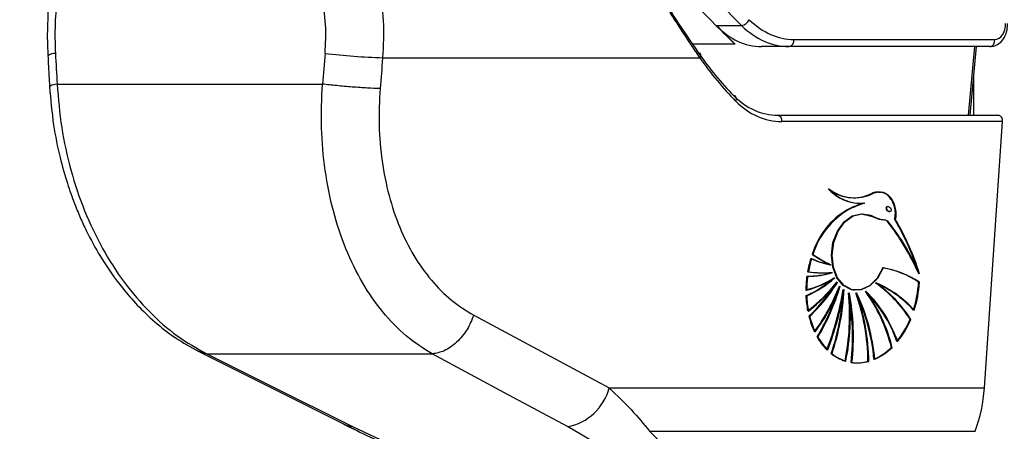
# Model space of a CAD drawing. Header units: millimetres. Extents: x 20 to 22981, y 40 to 19992.
# Tile 21 of 158: x 6542 to 6714, y 5800 to 5872. Entities that reach past the tile are written whole.
import ezdxf

# ---------------------------------------------------------------- set-up
doc = ezdxf.new("R2010")
doc.units = ezdxf.units.MM
doc.header["$LTSCALE"] = 2
doc.layers.add('COMPONENT_GEOMETRY', color=7, linetype='Continuous')
doc.styles.add('SLDTEXTSTYLE0', font='TXT', dxfattribs={"width": 0.75})
doc.dimstyles.new('SLDDIMSTYLE0', dxfattribs={"dimtxt": 100, "dimasz": 6.604, "dimexe": 0, "dimexo": 0.0625, "dimgap": 25, "dimtad": 0, "dimtih": 1, "dimtoh": 1, "dimdec": 0, "dimrnd": 1e-09, "dimzin": 12, "dimdsep": 46, "dimtxsty": 'SLDTEXTSTYLE0', "dimsah": 1, "dimcen": 0.09, "dimadec": 0, "dimazin": 3, "dimtfac": 1, "dimtdec": 0, "dimtofl": 0, "dimtmove": 0, "dimatfit": 3, "dimfxl": 1, "dimfrac": 2, "dimtolj": 1, "dimtzin": 12, "dimarcsym": 0})

# ---------------------------------------------------------------- blocks, each defined once
blk = doc.blocks.new('_D_4')
at = {"layer": 'COMPONENT_GEOMETRY', "color": 7}
for p, q in [((6638.52, 7959.49), (957.92, 7959.49)), ((964.27, 7959.49), (964.27, 5020.18)), ((727.26, 4999.87), (696.79, 4999.87)), ((696.79, 4999.87), (696.79, 4841.12)), ((1201.29, 4999.87), (1231.76, 4999.87)), ((1231.76, 4999.87), (1231.76, 4841.12)), ((696.79, 4841.12), (727.26, 4841.12)), ((1231.76, 4841.12), (1201.29, 4841.12)), ((964.27, 1752.2), (964.27, 4691.5)), ((5939.95, 1752.2), (957.92, 1752.2))]:
    blk.add_line(p, q, dxfattribs=at)
for points in [[(964.27, 7959.49), (963.26, 7952.89), (965.29, 7952.89)], [(964.27, 1752.2), (965.29, 1758.8), (963.26, 1758.8)]]:
    blk.add_solid(points, dxfattribs=at)
at = {"layer": 'COMPONENT_GEOMETRY', "color": 7, "char_height": 100, "attachment_point": 1, "style": 'SLDTEXTSTYLE0'}
for s, insert in [('10\'2.19"', (727.26, 4970.03)), ('3104mm', (691.5, 4820.41))]:
    blk.add_mtext(s, dxfattribs=dict(at, insert=insert))

msp = doc.modelspace()

# ---------------------------------------------------------------- linework, layer by layer
at = {"color": 7, "linetype": 'Continuous', "lineweight": 25}
for p, q in [((6663.43, 5870.64), (6667.75, 5870.64)), ((6676.84, 5868.22), (6711.83, 5868.22)), ((6675.99, 5866.98), (6671.24, 5866.98)), ((6710.98, 5866.98), (6675.99, 5866.98)), ((6707.54, 5855.02), (6708.64, 5866.98)), ((6605.24, 5865.02), (6660.49, 5865.02)), ((6548.55, 5860.44), (6594.75, 5860.44)), ((6674.05, 5855.02), (6712.51, 5855.02)), ((6713.22, 5853.93), (6674.75, 5853.93)), ((6710.05, 5807.52), (6713.22, 5853.93)), ((6686.38, 5840.71), (6686.45, 5840.7)), ((6689.1, 5839.7), (6689.17, 5839.69)), ((6693.36, 5839.1), (6693.26, 5839.11)), ((6686.23, 5838.55), (6686.16, 5838.56)), ((6693.45, 5838.27), (6693.6, 5838.25)), ((6694.5, 5836.84), (6694.57, 5836.83)), ((6680.11, 5830.8), (6680.04, 5830.81)), ((6683.2, 5828.99), (6683.27, 5828.98)), ((6683.54, 5827.64), (6683.61, 5827.63)), ((6683.92, 5826.69), (6683.99, 5826.68)), ((6684.39, 5825.93), (6684.46, 5825.92)), ((6684.84, 5825.25), (6684.91, 5825.24)), ((6691.16, 5825.8), (6691.23, 5825.79)), ((6698.58, 5825.94), (6698.72, 5825.92)), ((6679.03, 5823.58), (6678.96, 5823.59)), ((6685.54, 5824.67), (6685.61, 5824.66)), ((6686.46, 5824.07), (6686.53, 5824.06)), ((6687.3, 5824.56), (6687.37, 5824.55)), ((6687.72, 5824.07), (6687.79, 5824.06)), ((6689.37, 5824.36), (6689.45, 5824.35)), ((6621.1, 5820.19), (6644.7, 5807.52)), ((6679.55, 5819.99), (6679.47, 5820)), ((6697.1, 5819.49), (6697.24, 5819.47)), ((6680.97, 5816.41), (6680.9, 5816.42)), ((6573.34, 5813.8), (6598.67, 5801.14)), ((6574.65, 5813.45), (6613.87, 5813.45)), ((6683.44, 5813.5), (6683.37, 5813.51)), ((6693.84, 5814.61), (6693.98, 5814.59)), ((6689.83, 5812.16), (6689.91, 5812.15)), ((6644.7, 5807.52), (6710.05, 5807.52)), ((6600, 5800.79), (6609.63, 5796.26)), ((6645.1, 5796.26), (6637.45, 5800.79)), ((6651.72, 5799.98), (6708.43, 5799.98))]:
    msp.add_line(p, q, dxfattribs=at)
at = {"color": 8, "linetype": 'Continuous', "lineweight": 25}
for p, q in [((6666.61, 5867.42), (6659.21, 5867.42)), ((6707.25, 5855.02), (6708.35, 5866.98)), ((6708.14, 5861.52), (6708.14, 5855.02)), ((6573.1, 5813.97), (6573.37, 5813.88)), ((6573.23, 5813.93), (6574.65, 5813.45)), ((6598.47, 5801.24), (6598.68, 5801.13))]:
    msp.add_line(p, q, dxfattribs=at)
at = {"color": 7, "linetype": 'Continuous', "lineweight": 25, "flags": 128}
for points in [[(6660.49, 5865.02), (6660.58, 5865.17), (6660.64, 5865.32), (6660.66, 5865.46), (6660.65, 5865.59), (6660.6, 5865.69), (6660.52, 5865.77), (6660.4, 5865.83), (6660.26, 5865.85)], [(6666.72, 5857.49), (6666.8, 5857.66), (6666.84, 5857.83), (6666.85, 5857.98), (6666.83, 5858.12), (6666.77, 5858.24), (6666.68, 5858.33), (6666.56, 5858.39), (6666.41, 5858.41)], [(6687.44, 5839.74), (6688.19, 5839.68), (6689.03, 5839.71)], [(6687.23, 5824.57), (6686.87, 5824.64), (6685.46, 5825.37), (6684.33, 5826.72), (6683.62, 5828.56), (6683.39, 5830.68), (6683.67, 5832.86), (6684.44, 5834.85), (6685.6, 5836.46), (6687.04, 5837.5), (6688.59, 5837.85)], [(6692.33, 5828.44), (6691.34, 5826.62), (6690.01, 5825.3), (6688.49, 5824.61), (6686.94, 5824.63), (6685.53, 5825.36), (6684.4, 5826.71), (6683.69, 5828.55), (6683.46, 5830.67), (6683.74, 5832.85), (6684.51, 5834.85), (6685.67, 5836.45), (6687.11, 5837.49), (6688.66, 5837.84)], [(6692.4, 5828.43), (6691.41, 5826.61), (6690.08, 5825.29), (6688.56, 5824.6), (6687.01, 5824.62), (6685.6, 5825.35), (6684.47, 5826.7), (6683.76, 5828.54), (6683.53, 5830.66), (6683.81, 5832.84), (6684.58, 5834.84), (6685.74, 5836.44), (6687.18, 5837.48), (6688.74, 5837.83)], [(6574.65, 5813.45), (6585.65, 5807.95), (6600, 5800.79)], [(6637.45, 5800.79), (6627.21, 5806.28), (6613.87, 5813.45)], [(6598.67, 5801.14), (6599.08, 5800.96), (6600, 5800.79)]]:
    msp.add_lwpolyline(points, dxfattribs=at)
at = {"color": 7, "linetype": 'Continuous', "lineweight": 25}
for centre, radius, start, end in [((6667.48, 5872.38), 1.76, 278.8053, 335.9825), ((6675.77, 5868.04), 1.09, 281.8104, 9.5356), ((6710.76, 5868.04), 1.09, 281.8104, 9.5356), ((6609.9, 5991.43), 126.49, 263.3326, 267.8892), ((6673.85, 5854.12), 0.924, 347.8857, 77.5198), ((6712.31, 5854.12), 0.924, 347.8857, 77.5198), ((6688.57, 5847.37), 7.71, 221.7886, 261.5519), ((6687.34, 5847.71), 7.06, 230.9888, 296.9477), ((6688.55, 5847.23), 7.55, 221.5388, 274.1771), ((6687.41, 5847.7), 7.06, 230.9888, 296.9477), ((6688.62, 5847.22), 7.55, 221.5388, 274.1771), ((6687.31, 5847.74), 7.09, 235.2921, 261.8775), ((6687.23, 5847.89), 7.23, 262.6692, 296.6498), ((6693.38, 5824.73), 15.59, 106.1926, 117.5741), ((6693.45, 5824.72), 15.59, 106.1926, 117.5741), ((6693.52, 5824.72), 15.59, 106.1926, 117.5741), ((6693.11, 5826.78), 13.67, 120.5271, 162.8546), ((6693.18, 5826.77), 13.67, 120.5271, 162.8546), ((6693.25, 5826.76), 13.67, 120.5271, 162.8546), ((6661.36, 5811.3), 40.57, 23.3661, 38.5739), ((6661.43, 5811.29), 40.57, 23.3661, 38.5739), ((6661.5, 5811.28), 40.57, 23.3661, 38.5739), ((6657.01, 5814.7), 43.49, 18.3695, 30.6219), ((6656.92, 5814.61), 43.67, 17.7129, 30.6085), ((6656.83, 5814.52), 43.84, 17.0478, 30.595), ((6691.43, 5846.69), 19.54, 234.3536, 244.8797), ((6691.5, 5846.68), 19.54, 234.3536, 244.8797), ((6691.57, 5846.67), 19.54, 234.3536, 244.8797), ((6698.3, 5824.4), 19.35, 162.966, 169.9536), ((6698.37, 5824.39), 19.35, 162.966, 169.9536), ((6698.44, 5824.38), 19.35, 162.966, 169.9536), ((6685.91, 5843.31), 14.58, 245.2181, 259.022), ((6685.98, 5843.3), 14.58, 245.2181, 259.022), ((6686.05, 5843.29), 14.58, 245.2181, 259.022), ((6698.47, 5824.36), 19.53, 172.2558, 179.3472), ((6698.61, 5824.34), 19.53, 172.2558, 179.3472), ((6679.22, 5840.96), 13.97, 269.5843, 287.6755), ((6681.94, 5846.63), 19.04, 261.8582, 274.5904), ((6679.36, 5840.94), 13.97, 269.5843, 287.6755), ((6682.01, 5846.62), 19.04, 261.8582, 274.5904), ((6682.08, 5846.61), 19.04, 261.8582, 274.5904), ((6689.87, 5813.18), 15.45, 55.6961, 81.1293), ((6689.94, 5813.17), 15.45, 55.6961, 81.1293), ((6690.01, 5813.16), 15.45, 55.6961, 81.1293), ((6674.4, 5841.82), 17.83, 284.77, 301.9898), ((6671.56, 5840.64), 18.58, 293.4674, 311.3928), ((6674.47, 5841.81), 17.83, 284.77, 301.9898), ((6671.63, 5840.63), 18.58, 293.4674, 311.3928), ((6674.54, 5841.8), 17.83, 284.77, 301.9898), ((6671.7, 5840.62), 18.58, 293.4674, 311.3928), ((6660.52, 5844.91), 30.43, 308.0198, 321.4447), ((6660.59, 5844.9), 30.43, 308.0198, 321.4447), ((6660.66, 5844.89), 30.43, 308.0198, 321.4447), ((6659.08, 5841.54), 29.66, 313.432, 327.2936), ((6659.03, 5841.64), 29.83, 313.4525, 328.2249), ((6659.1, 5841.63), 29.83, 313.4525, 328.2249), ((6654.71, 5836.61), 32.14, 323.1414, 339.3064), ((6654.78, 5836.6), 32.14, 323.1414, 339.3064), ((6654.85, 5836.59), 32.14, 323.1414, 339.3064), ((6648.26, 5835.98), 38.12, 329.0996, 343.6435), ((6648.33, 5835.97), 38.12, 329.0996, 343.6435), ((6677.49, 5806.85), 23.33, 32.8181, 54.3457), ((6683.6, 5808.33), 19.01, 42.1686, 66.7982), ((6683.67, 5808.32), 19.01, 42.1686, 66.7982), ((6677.56, 5806.84), 23.33, 32.8181, 54.3457), ((6677.63, 5806.83), 23.33, 32.8181, 54.3457), ((6683.74, 5808.31), 19.01, 42.1686, 66.7982), ((6679.1, 5827.01), 19.51, 342.3478, 356.8655), ((6679.17, 5827), 19.51, 342.3478, 356.8655), ((6679.24, 5826.99), 19.51, 342.3478, 356.8655), ((6696.88, 5824.3), 17.94, 182.2684, 190.8181), ((6696.95, 5824.29), 17.94, 182.2684, 190.8181), ((6697.02, 5824.28), 17.94, 182.2684, 190.8181), ((6648.36, 5835.91), 37.93, 329.0818, 342.3853), ((6629.99, 5834.09), 56.27, 339.2659, 350.3756), ((6630.06, 5834.08), 56.27, 339.2659, 350.3756), ((6630.13, 5834.07), 56.27, 339.2659, 350.3756), ((6643.47, 5826.81), 42.06, 341.5622, 356.2613), ((6643.53, 5826.8), 42.07, 341.563, 357.094), ((6643.6, 5826.79), 42.07, 341.563, 357.094), ((6645.14, 5820.26), 41.42, 348.8153, 5.2904), ((6645.21, 5820.25), 41.42, 348.8153, 5.2904), ((6645.28, 5820.24), 41.42, 348.8153, 5.2904), ((6647.33, 5816.61), 39.76, 353.3163, 10.8219), ((6647.4, 5816.6), 39.76, 353.3163, 10.8219), ((6647.47, 5816.59), 39.76, 353.3163, 10.8219), ((6652.68, 5811.73), 37.09, 0.6793, 19.4403), ((6657.15, 5809.54), 33.79, 5.0825, 25.4752), ((6657.22, 5809.54), 33.79, 5.0825, 25.4752), ((6652.75, 5811.72), 37.09, 0.6793, 19.4403), ((6652.82, 5811.71), 37.09, 0.6793, 19.4403), ((6657.29, 5809.53), 33.79, 5.0825, 25.4752), ((6666.48, 5807.82), 28.19, 13.9255, 35.9336), ((6673.13, 5808.13), 22.92, 19.1165, 45.108), ((6673.2, 5808.12), 22.92, 19.1165, 45.108), ((6666.55, 5807.81), 28.19, 13.9255, 35.9336), ((6666.62, 5807.8), 28.19, 13.9255, 35.9336), ((6673.27, 5808.11), 22.92, 19.1165, 45.108), ((6693.7, 5823.56), 14.66, 194.0668, 205.1173), ((6693.77, 5823.55), 14.66, 194.0668, 205.1173), ((6693.84, 5823.54), 14.66, 194.0668, 205.1173), ((6682.58, 5825.57), 15.74, 320.8383, 337.2777), ((6682.65, 5825.56), 15.74, 320.8383, 337.2777), ((6682.72, 5825.55), 15.74, 320.8383, 337.2777), ((6690.09, 5821.65), 10.58, 209.6827, 225.0588), ((6690.16, 5821.64), 10.58, 209.6827, 225.0588), ((6690.24, 5821.64), 10.58, 209.6827, 225.0588), ((6688.07, 5819.43), 7.56, 231.5358, 252.3471), ((6688.14, 5819.42), 7.56, 231.5358, 252.3471), ((6688.21, 5819.41), 7.56, 231.5358, 252.3471), ((6686.73, 5821.77), 10.09, 293.8025, 314.776), ((6686.8, 5821.76), 10.09, 293.8025, 314.776), ((6686.87, 5821.75), 10.09, 293.8025, 314.776), ((6687.84, 5819.02), 7.11, 261.7644, 285.6609), ((6687.92, 5819.01), 7.11, 261.7644, 285.6609), ((6687.99, 5819), 7.11, 261.7644, 285.6609), ((6635.75, 5809.88), 9.25, 280.5843, 345.2321), ((6683.73, 5809.23), 26.37, 339.4672, 356.2963)]:
    msp.add_arc(centre, radius, start, end, dxfattribs=at)
at = {"color": 8, "linetype": 'Continuous', "lineweight": 25}
msp.add_arc((6548.14, 5863.92), 1.87, 86.7545, 129.772, dxfattribs=at)
at = {"color": 7, "linetype": 'Continuous', "lineweight": 25}
for centre, major_axis, ratio, start_param, end_param in [((6700.94, 5940.55), (-4.16, 85.51), 0.70627, 2.399047, 2.492601), ((6676.38, 5887.02), (-0.93, 18.79), 0.706247, 2.492116, 3.106771), ((6704.76, 5940.55), (15.41, 84.89), 0.695466, 2.652484, 2.72124), ((6673.09, 5886.98), (3.6, 19.84), 0.695466, 2.652484, 3.267139), ((6675.53, 5886.98), (-0.93, 19.99), 0.706346, 2.494194, 3.108849), ((6711.76, 5871.02), (-0.14, 2.8), 0.706247, 3.106771, 4.677567), ((6685.53, 5538.91), (-116.8, 1617.42), 0.071472, 1.362135, 1.365514), ((6685.53, 5538.91), (116.8, 1617.42), 0.071472, 1.372457, 1.375836), ((6691.16, 5538.14), (111.06, 1617.42), 0.068026, 1.371967, 1.375346), ((6701.53, 5923.02), (10.62, 77.44), 0.700456, 2.491976, 2.64649), ((6702.24, 5922.93), (10.63, 78.45), 0.700621, 2.490812, 2.645326), ((6675.48, 5875.02), (2.83, 19.9), 0.699969, 2.649844, 3.240726), ((6676.19, 5874.93), (2.83, 20.91), 0.700621, 2.645326, 3.236207), ((6693.28, 5838.7), (-0.306, 0.369), 0.688328, 0.341899, 2.517328), ((6693.28, 5838.7), (-0.306, 0.369), 0.688328, 5.658921, 6.625085)]:
    msp.add_ellipse(centre, major_axis=major_axis, ratio=ratio, start_param=start_param, end_param=end_param, dxfattribs=at)
msp.add_ellipse((6693.42, 5838.68), major_axis=(-0.306, 0.369), ratio=0.688328, dxfattribs=at)
for points, knots in [([(6660.49, 5865.02), (6659.18, 5867), (6656.52, 5871), (6652.53, 5877.3), (6648.51, 5883.4), (6645.32, 5887.93), (6643.34, 5890.49), (6642.77, 5891.23)], [0, 0, 0, 0, 0.249767, 0.506053, 0.707933, 0.915373, 1, 1, 1, 1]), ([(6642.83, 5891.09), (6643.39, 5890.37), (6645.29, 5887.96), (6648.42, 5883.59), (6652.34, 5877.77), (6656.31, 5871.66), (6658.93, 5867.81), (6660.26, 5865.85)], [0, 0, 0, 0, 0.084418, 0.285732, 0.492992, 0.742846, 1, 1, 1, 1]), ([(6547.37, 5876.92), (6547.34, 5876.79), (6547.06, 5875.06), (6546.88, 5871.6), (6546.79, 5867.86), (6546.94, 5865.78), (6546.97, 5865.36)], [0, 0, 0, 0, 0.034799, 0.461819, 0.890198, 1, 1, 1, 1]), ([(6604.59, 5877.67), (6604.9, 5875.6), (6605.54, 5871.42), (6605.34, 5867.17), (6605.24, 5865.02)], [0, 0, 0, 0, 0.493486, 1, 1, 1, 1]), ([(6548.62, 5875.91), (6548.44, 5874.26), (6548.08, 5870.92), (6548.19, 5867.52), (6548.25, 5865.79)], [0, 0, 0, 0, 0.492721, 1, 1, 1, 1]), ([(6595.21, 5865.79), (6595.3, 5867.47), (6595.47, 5870.87), (6594.92, 5874.21), (6594.65, 5875.91)], [0, 0, 0, 0, 0.4926922, 1, 1, 1, 1]), ([(6658.51, 5875.68), (6659.89, 5874.2), (6662.67, 5871.21), (6665.29, 5868.69), (6666.61, 5867.42)], [0, 0, 0, 0, 0.4964427, 1, 1, 1, 1]), ([(6710.98, 5866.98), (6711.27, 5867.01), (6711.93, 5867.08), (6712.85, 5867.65), (6713.6, 5868.61), (6714.04, 5869.79), (6714.07, 5870.64), (6714.09, 5871.01)], [0, 0, 0, 0, 0.165531, 0.368211, 0.581504, 0.816938, 1, 1, 1, 1]), ([(6546.94, 5865.36), (6546.97, 5864.91), (6547.06, 5863.13), (6547.16, 5861.34), (6547.23, 5860)], [0, 0, 0, 0, 0.2499358, 1, 1, 1, 1]), ([(6547.23, 5860), (6547.42, 5857.76), (6547.77, 5853.62), (6548.93, 5847.97), (6550.2, 5843.43), (6551.43, 5839.96), (6552.54, 5837.24), (6553.99, 5834.1), (6556.32, 5829.83), (6559.35, 5825.52), (6562.58, 5821.81), (6565.63, 5818.9), (6569.18, 5816.11), (6571.83, 5814.64), (6573.2, 5813.87)], [0, 0, 0, 0, 0.11464, 0.21198, 0.29298, 0.35651, 0.402645, 0.446512, 0.538037, 0.660551, 0.733086, 0.813813, 0.902995, 1, 1, 1, 1]), ([(6548.55, 5860.44), (6548.76, 5857.91), (6549.17, 5852.86), (6550.83, 5845.43), (6553.21, 5838.33), (6556.35, 5831.71), (6560.16, 5825.78), (6564.55, 5820.67), (6569.39, 5816.4), (6572.9, 5814.44), (6574.65, 5813.45)], [0, 0, 0, 0, 0.125078, 0.249956, 0.375349, 0.500002, 0.625552, 0.749896, 0.87499, 1, 1, 1, 1]), ([(6613.87, 5813.45), (6612.33, 5814.43), (6609.25, 5816.38), (6605.18, 5820.64), (6601.63, 5825.73), (6598.72, 5831.66), (6596.54, 5838.26), (6595.13, 5845.37), (6594.43, 5852.82), (6594.64, 5857.9), (6594.75, 5860.44)], [0, 0, 0, 0, 0.124254, 0.248755, 0.373673, 0.498312, 0.623952, 0.748648, 0.874353, 1, 1, 1, 1]), ([(6604.8, 5859.67), (6604.69, 5857.53), (6604.48, 5853.25), (6605.05, 5846.98), (6606.24, 5840.99), (6608.1, 5835.44), (6610.59, 5830.47), (6613.64, 5826.2), (6617.14, 5822.64), (6619.78, 5821), (6621.1, 5820.19)], [0, 0, 0, 0, 0.12587, 0.252179, 0.377314, 0.502687, 0.626919, 0.751876, 0.87635, 1, 1, 1, 1]), ([(6691.96, 5841.56), (6691.56, 5841.61), (6691.06, 5841.68), (6690.57, 5841.47), (6690.47, 5841.43)], [0, 0, 0, 0, 0.794956, 1, 1, 1, 1]), ([(6694.5, 5836.84), (6694.56, 5837.22), (6694.66, 5837.98), (6694.47, 5839.12), (6694.04, 5840.22), (6693.3, 5841.14), (6692.19, 5841.68), (6691.22, 5841.69), (6690.64, 5841.46), (6690.54, 5841.42)], [0, 0, 0, 0, 0.125845, 0.251052, 0.393403, 0.557567, 0.726466, 0.952102, 1, 1, 1, 1]), ([(6694.57, 5836.83), (6694.63, 5837.21), (6694.73, 5837.96), (6694.49, 5839.42), (6693.73, 5840.92), (6692.23, 5841.78), (6691.15, 5841.53), (6690.61, 5841.41)], [0, 0, 0, 0, 0.125863, 0.251162, 0.500722, 0.749637, 1, 1, 1, 1]), ([(6694.43, 5836.85), (6694.48, 5837.23), (6694.59, 5837.98), (6694.35, 5839.44), (6693.58, 5840.88), (6692.57, 5841.66), (6692, 5841.59), (6691.96, 5841.58)], [0, 0, 0, 0, 0.164231, 0.327726, 0.653361, 0.978154, 1, 1, 1, 1]), ([(6688.66, 5837.84), (6689.24, 5837.8), (6690.31, 5837.71), (6691.47, 5836.9), (6692.36, 5836.85), (6692.87, 5836.81), (6693.08, 5836.65), (6693.15, 5836.59)], [0, 0, 0, 0, 0.369936, 0.682977, 0.841031, 0.942257, 1, 1, 1, 1]), ([(6688.74, 5837.83), (6689.58, 5837.64), (6690.8, 5837.35), (6692.12, 5836.82), (6692.82, 5836.84), (6693.09, 5836.66), (6693.22, 5836.58)], [0, 0, 0, 0, 0.559889, 0.805798, 0.903562, 1, 1, 1, 1]), ([(6621.1, 5820.19), (6620.75, 5819.34), (6620.04, 5817.59), (6618.18, 5815.39), (6616.01, 5813.84), (6614.57, 5813.58), (6613.87, 5813.45)], [0, 0, 0, 0, 0.241934, 0.5, 0.758066, 1, 1, 1, 1]), ([(6644.7, 5807.52), (6646.02, 5806.26), (6648.7, 5803.73), (6650.71, 5801.23), (6651.72, 5799.98)], [0, 0, 0, 0, 0.4969507, 1, 1, 1, 1]), ([(6598.68, 5801.14), (6599.1, 5800.92), (6599.64, 5800.64), (6600.22, 5800.37), (6600.34, 5800.31)], [0, 0, 0, 0, 0.79341, 1, 1, 1, 1]), ([(6598.71, 5801.13), (6599.36, 5800.81), (6601.57, 5799.68), (6604.89, 5798.11), (6607.68, 5796.88), (6608.66, 5796.45)], [0, 0, 0, 0, 0.210803, 0.725035, 1, 1, 1, 1])]:
    msp.add_open_spline(points, degree=3, knots=knots, dxfattribs=at)
at = {"color": 8, "linetype": 'Continuous', "lineweight": 25}
for points, knots in [([(6548.55, 5860.44), (6548.1, 5860.35), (6547.33, 5860.19), (6547.33, 5860.06), (6547.33, 5860.01)], [0, 0, 0, 0, 0.584644, 1, 1, 1, 1]), ([(6651.72, 5799.98), (6653.88, 5797.88), (6657.14, 5794.72), (6660.27, 5790.64), (6661.83, 5787.98), (6662.57, 5785.77), (6662.66, 5783.78), (6661.68, 5782.15), (6659.5, 5781.15), (6657.44, 5781.08), (6656.55, 5781.05)], [0, 0, 0, 0, 0.261449, 0.394649, 0.529054, 0.620725, 0.713578, 0.839793, 0.930624, 1, 1, 1, 1])]:
    msp.add_open_spline(points, degree=3, knots=knots, dxfattribs=at)
at = {"color": 7, "linetype": 'Continuous', "lineweight": 25}
msp.add_open_spline([(6604.8, 5859.67), (6604.09, 5859.69), (6602.67, 5859.75), (6599.97, 5859.93), (6597.18, 5860.17), (6595.56, 5860.35), (6594.75, 5860.44)], degree=3, dxfattribs=at)

# ---------------------------------------------------------------- dimensions: what is measured, and where the dimension line sits
at = {"layer": 'COMPONENT_GEOMETRY', "color": 7}
dim = msp.add_linear_dim(base=(964.27, 7959.49), p1=(5942.49, 1752.2), p2=(6641.06, 7959.49), angle=90, dimstyle='SLDDIMSTYLE0', dxfattribs=at)
dim.commit()
dim.dimension.update_dxf_attribs({"geometry": '_D_4', "text_midpoint": (964.27, 4855.84), "dimtype": 160})

doc.saveas('drawing.dxf')
